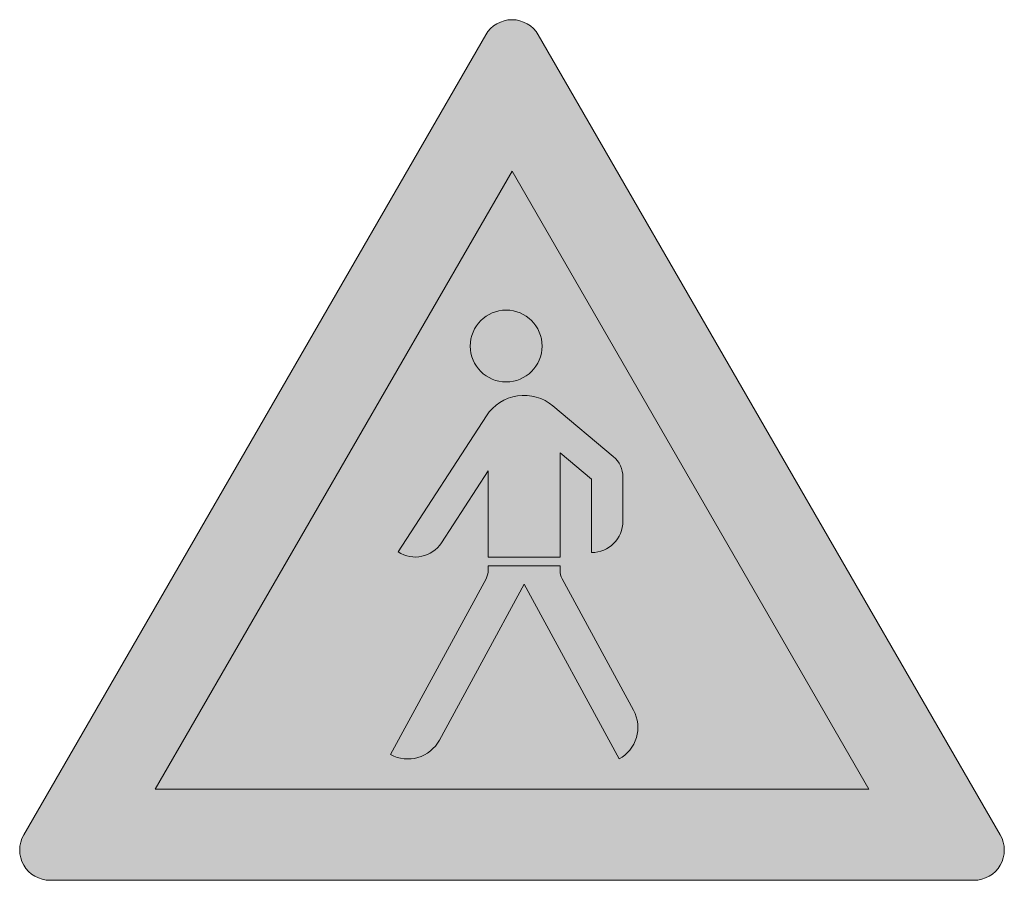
# Model space of a CAD drawing. Header units: metres. Extents: x -0.00229 to 0.00229, y -0.00138 to 0.00262.
import ezdxf

# ---------------------------------------------------------------- set-up
doc = ezdxf.new("R2010")
doc.units = ezdxf.units.M
doc.layers.add('VKZ_133-10_flf', color=1, linetype='Continuous', lineweight=0)
doc.layers.add('VKZ_133-10_sym', color=7, linetype='Continuous', lineweight=0)

msp = doc.modelspace()

# ---------------------------------------------------------------- hatches: boundary and pattern name
at = {"layer": 'VKZ_133-10_flf'}
h = msp.add_hatch(color=256, dxfattribs=at)
h.dxf.hatch_style = 1
h.paths.add_polyline_path([(0.0001220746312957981, 0.002549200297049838, 0.5773502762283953), (-0.0001220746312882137, 0.002549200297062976), (-0.002268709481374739, -0.001168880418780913, 0.5773502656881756), (-0.002146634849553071, -0.001380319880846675), (0.002146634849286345, -0.001380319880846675, 0.5773502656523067), (0.002268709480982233, -0.001168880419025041)])
h.paths.add_polyline_path([(0.001658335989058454, -0.0009574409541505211), (-0.001658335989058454, -0.0009574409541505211), (-1.564966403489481e-19, 0.00191488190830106)], flags=16)
h.paths.add_polyline_path([(0.000139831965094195, 0.001102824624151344, -1), (-0.0001939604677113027, 0.001102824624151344, -1)], flags=0)
h.paths.add_polyline_path([(0.0004706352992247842, 0.00058945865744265, -0.2216949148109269), (0.0005153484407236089, 0.0004935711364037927), (0.0005153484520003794, 0.0002892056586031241, -0.4142135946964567), (0.0003693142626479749, 0.0001431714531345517), (0.0003693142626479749, 0.000483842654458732), (0.0002232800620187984, 0.000606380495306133), (0.0002232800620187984, 0.0001223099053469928), (-0.0001105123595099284, 0.0001223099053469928), (-0.0001105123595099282, 0.0005226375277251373), (-0.0003272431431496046, 0.000188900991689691, -0.4144356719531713), (-0.0005293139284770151, 0.0001458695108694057), (-0.0001186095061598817, 0.0007782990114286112, -0.4505454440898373), (0.0001904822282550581, 0.0008245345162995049)], flags=0)
h.paths.add_polyline_path([(0.0002232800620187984, 8.05858850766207e-05), (0.000223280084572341, 6.005485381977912e-05, 0.1249995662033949), (0.0002333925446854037, 2.02368995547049e-05), (0.0005648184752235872, -0.0005901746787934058, -0.4142133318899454), (0.0004977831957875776, -0.0008164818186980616), (5.63838568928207e-05, -3.524795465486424e-06), (-0.0003376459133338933, -0.000729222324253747, -0.4142110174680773), (-0.0005639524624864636, -0.0007962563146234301), (-0.0001206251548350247, 2.023630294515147e-05, 0.1250016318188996), (-0.0001105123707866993, 6.005485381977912e-05), (-0.0001105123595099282, 8.05858850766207e-05)], flags=0)
at = {"layer": 'VKZ_133-10_flf', "true_color": 0xffffff}
h = msp.add_hatch(color=7, dxfattribs=at)
h.dxf.hatch_style = 1
h.paths.add_polyline_path([(0, 0.001914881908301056), (-0.001658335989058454, -0.0009574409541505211), (0.001658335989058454, -0.0009574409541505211)])
h.paths.add_polyline_path([(0.000139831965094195, 0.001102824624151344, -1), (-0.0001939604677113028, 0.001102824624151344, -1)], flags=16)
h.paths.add_polyline_path([(0.0001904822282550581, 0.0008245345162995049), (0.0004706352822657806, 0.0005894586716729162, -0.2216949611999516), (0.0005153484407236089, 0.0004935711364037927), (0.0005153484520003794, 0.0002892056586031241, -0.4142135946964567), (0.0003693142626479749, 0.0001431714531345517), (0.0003693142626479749, 0.000483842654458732), (0.0002232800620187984, 0.000606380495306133), (0.0002232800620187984, 0.0001223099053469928), (-0.0001105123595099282, 0.0001223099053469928), (-0.0001105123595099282, 0.0005226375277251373), (-0.0003272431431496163, 0.0001889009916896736, -0.4144356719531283), (-0.0005293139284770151, 0.0001458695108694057), (-0.0001186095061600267, 0.0007782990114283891, -0.4505454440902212)], flags=16)
h.paths.add_polyline_path([(0.0002232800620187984, 8.05858850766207e-05), (0.000223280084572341, 6.005485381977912e-05, 0.124999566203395), (0.0002333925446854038, 2.02368995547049e-05), (0.0005648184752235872, -0.0005901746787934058, -0.4142133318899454), (0.0004977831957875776, -0.0008164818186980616), (5.638385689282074e-05, -3.524795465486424e-06), (-0.0003376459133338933, -0.000729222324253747, -0.4142110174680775), (-0.0005639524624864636, -0.0007962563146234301), (-0.0001206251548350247, 2.023630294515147e-05, 0.125001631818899), (-0.0001105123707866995, 6.005485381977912e-05), (-0.0001105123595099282, 8.05858850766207e-05)], flags=16)
at = {"layer": 'VKZ_133-10_sym'}
h = msp.add_hatch(color=256, dxfattribs=at)
h.dxf.hatch_style = 1
h.paths.add_polyline_path([(0.000139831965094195, 0.001102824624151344, 1), (-0.0001939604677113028, 0.001102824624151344, 1)])
h.paths.add_polyline_path([(0.0002232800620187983, 0.000606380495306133), (0.0003693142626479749, 0.000483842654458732), (0.0003693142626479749, 0.0001431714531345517, 0.4142135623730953), (0.0005153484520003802, 0.0002892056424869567), (0.0005153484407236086, 0.0004935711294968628, 0.2216949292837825), (0.0004706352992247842, 0.00058945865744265), (0.000190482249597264, 0.0008245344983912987, 0.4505454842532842), (-0.0001186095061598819, 0.0007782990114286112), (-0.0005293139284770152, 0.0001458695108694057, 0.414435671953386), (-0.0003272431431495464, 0.0001889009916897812), (-0.0001105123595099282, 0.0005226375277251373), (-0.0001105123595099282, 0.0001223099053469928), (0.0002232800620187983, 0.0001223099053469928)])
h.paths.add_polyline_path([(0.0002333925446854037, 2.02368995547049e-05, -0.1249995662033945), (0.000223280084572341, 6.005485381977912e-05), (0.0002232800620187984, 8.05858850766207e-05), (-0.0001105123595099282, 8.05858850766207e-05), (-0.0001105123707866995, 6.005485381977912e-05, -0.1250016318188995), (-0.0001206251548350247, 2.023630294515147e-05), (-0.0001206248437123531, 2.023685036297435e-05), (-0.0005639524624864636, -0.0007962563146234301, 0.4142110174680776), (-0.0003376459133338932, -0.000729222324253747), (5.63838568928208e-05, -3.524795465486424e-06), (0.0004977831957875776, -0.0008164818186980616, 0.4142133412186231), (0.0005648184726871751, -0.0005901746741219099)])

# ---------------------------------------------------------------- linework, layer by layer
for p, q in [((0.0001904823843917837, 0.000824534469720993), (0.0004706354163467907, 0.0005894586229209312)), ((-0.0005293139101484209, 0.000145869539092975), (-0.0001185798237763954, 0.0007783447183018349)), ((0.0005153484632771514, 0.0004935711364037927), (0.0005153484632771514, 0.0002892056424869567)), ((0.0002232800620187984, 8.05858850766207e-05), (0.0002232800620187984, 6.005485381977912e-05)), ((-0.0005639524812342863, -0.0007962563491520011), (-0.0001206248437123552, 2.023685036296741e-05)), ((0.0002333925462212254, 2.023685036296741e-05), (0.0005648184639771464, -0.0005901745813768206))]:
    msp.add_line(p, q, dxfattribs=at)
msp.add_lwpolyline([(0.0001220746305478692, 0.002549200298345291), (0.002268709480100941, -0.001168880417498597, -0.5773502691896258), (0.002146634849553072, -0.001380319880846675), (-0.002146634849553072, -0.001380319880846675, -0.5773502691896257), (-0.002268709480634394, -0.001168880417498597), (-0.0001220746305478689, 0.002549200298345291, -0.5773502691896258)], format="xyb", close=True, dxfattribs=at)
msp.add_lwpolyline([(-0.001658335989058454, -0.0009574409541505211), (1.564966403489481e-19, 0.001914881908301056), (0.001658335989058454, -0.0009574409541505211)], close=True, dxfattribs=at)
for points in [[(0.0003693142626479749, 0.0001431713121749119), (0.0003693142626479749, 0.000483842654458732), (0.0002232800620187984, 0.000606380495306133), (0.0002232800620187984, 0.0001223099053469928), (-0.0001105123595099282, 0.0001223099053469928), (-0.0001105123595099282, 0.0005226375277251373), (-0.0003273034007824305, 0.0001888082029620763)], [(-0.0001105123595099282, 6.005485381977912e-05), (-0.0001105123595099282, 8.05858850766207e-05), (0.0002232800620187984, 8.05858850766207e-05)], [(0.0004977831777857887, -0.0008164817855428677), (5.638385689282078e-05, -3.524795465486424e-06), (-0.0003376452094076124, -0.0007292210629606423)]]:
    msp.add_lwpolyline(points, dxfattribs=at)
msp.add_circle((-2.706425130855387e-05, 0.001102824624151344), 0.0001668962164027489, dxfattribs=at)
for centre, radius, start, end in [((5.638385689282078e-05, 0.0006647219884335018), 0.0002086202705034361, 50, 147), ((0.0003901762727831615, 0.0004935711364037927), 0.0001251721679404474, 0, 50), ((0.0003693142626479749, 0.0002892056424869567), 0.0001460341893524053, 270, 0), ((-0.0004497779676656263, 0.0002683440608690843), 0.0001460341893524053, 237, 327), ((-0.0001939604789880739, 6.005485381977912e-05), 8.344810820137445e-05, 331.5, 0), ((0.0003067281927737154, 6.005485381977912e-05), 8.344810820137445e-05, 180, 208.4999999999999), ((0.0004181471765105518, -0.0006698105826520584), 0.0001668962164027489, 298.5, 28.50000200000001), ((-0.0004843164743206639, -0.0006495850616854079), 0.0001668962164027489, 241.4999999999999, 331.5)]:
    msp.add_arc(centre, radius, start, end, dxfattribs=at)

doc.saveas('drawing.dxf')
